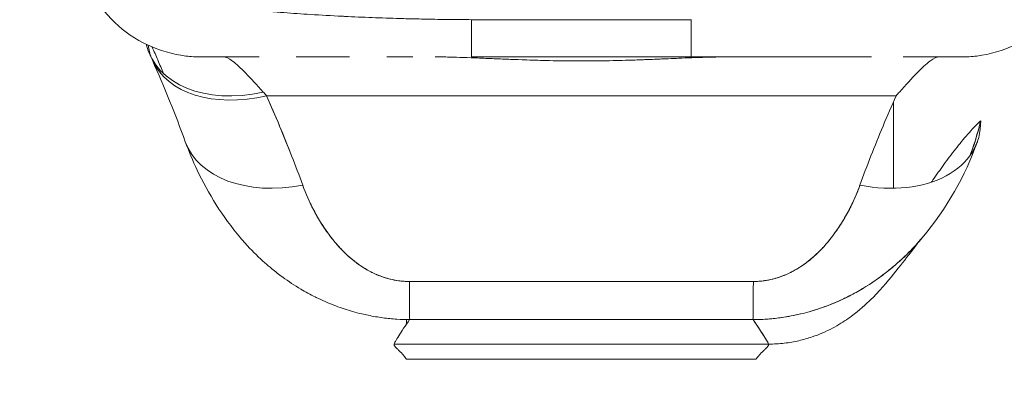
# Model space of a CAD drawing. Header units: inches. Extents: x 16 to 463, y 31 to 294.
# Tile 77 of 110: x 221.853 to 223.405, y 254.228 to 254.793. Entities that reach past the tile are written whole.
import ezdxf

# ---------------------------------------------------------------- set-up
doc = ezdxf.new("R2010")
doc.units = ezdxf.units.IN
doc.header["$LTSCALE"] = 28.571429
doc.header["$MEASUREMENT"] = 0
doc.layers.add('Dimension (ANSI)', color=7, linetype='Continuous', lineweight=5)
doc.layers.add('Visible (ANSI)', color=7, linetype='Continuous', lineweight=5)
doc.styles.add('ROMANS', font='romans.shx')
doc.dimstyles.new('Default (ANSI)', dxfattribs={"dimscale": 28.571429, "dimtxt": 0.1, "dimasz": 0.098425, "dimexe": 0.125, "dimexo": 0.0625, "dimgap": 0.031496, "dimtad": 0, "dimtih": 1, "dimtoh": 1, "dimrnd": 1e-08, "dimzin": 0, "dimdsep": 46, "dimtxsty": 'ROMANS', "dimcen": 0.09, "dimdle": 0.393701, "dimclrd": 256, "dimclre": 256, "dimclrt": 256, "dimadec": 0, "dimazin": 0, "dimtfac": 1, "dimtofl": 0, "dimtmove": 0, "dimatfit": 3, "dimfxl": 1, "dimtolj": 1, "dimtzin": 0, "dimlwd": -1, "dimlwe": -1, "dimarcsym": 0})

# ---------------------------------------------------------------- blocks, each defined once
blk = doc.blocks.new('*D30')
at = {"layer": 'Defpoints', "color": 0, "transparency": 16777216}
for p in [(191.3007, 269.6925), (224.6757, 269.6925), (224.6757, 251.8226)]:
    blk.add_point(p, dxfattribs=at)
at = {"layer": 'Dimension (ANSI)', "transparency": 16777216}
for p, q in [((191.3007, 267.9068), (191.3007, 248.2512)), ((224.6757, 267.9068), (224.6757, 248.2512)), ((194.1128, 251.8226), (201.374, 251.8226)), ((221.8635, 251.8226), (214.6023, 251.8226))]:
    blk.add_line(p, q, dxfattribs=at)
for points in [[(194.1128, 252.2913), (194.1128, 251.3539), (191.3007, 251.8226)], [(221.8635, 252.2913), (221.8635, 251.3539), (224.6757, 251.8226)]]:
    blk.add_solid(points, dxfattribs=at)
at = {"layer": 'Dimension (ANSI)', "transparency": 16777216, "insert": (202.2739, 253.2512), "char_height": 2.85714, "attachment_point": 1, "style": 'ROMANS'}
blk.add_mtext('\\A1;33.37', dxfattribs=at)

msp = doc.modelspace()

# ---------------------------------------------------------------- linework, layer by layer
at = {"layer": 'Visible (ANSI)'}
for p, q in [((222.5652, 254.7929), (222.9114, 254.7929)), ((222.5566, 254.7331), (222.5566, 254.7331)), ((222.5652, 254.7341), (222.9115, 254.7341)), ((222.5652, 254.7341), (222.9114, 254.7341)), ((222.92, 254.7331), (222.92, 254.7331)), ((222.5719, 254.7325), (222.5719, 254.7325)), ((222.5719, 254.7325), (222.5719, 254.7325)), ((222.9047, 254.7325), (222.9047, 254.7325)), ((222.9047, 254.7325), (222.9047, 254.7325)), ((222.242, 254.6728), (223.2347, 254.6728)), ((223.2347, 254.6728), (222.242, 254.6728)), ((223.2305, 254.5268), (223.2305, 254.6632)), ((222.3446, 254.4481), (222.3446, 254.4481)), ((222.3446, 254.4481), (222.3446, 254.4481)), ((223.132, 254.4481), (223.132, 254.4481)), ((223.132, 254.4481), (223.132, 254.4481)), ((222.4627, 254.3195), (222.4627, 254.3126)), ((222.4431, 254.2808), (223.0336, 254.2808)), ((223.0336, 254.2808), (222.4431, 254.2808)), ((222.4627, 254.2569), (223.0139, 254.2569)), ((223.0139, 254.2569), (222.4627, 254.2569))]:
    msp.add_line(p, q, dxfattribs=at)
for centre, major_axis, ratio, start_param, end_param in [((222.5652, 254.931), (0, -0.1969), 0.000147, 0.000258, 0.79365), ((222.5652, 254.931), (0, -0.1968), 0.00001, 6.282888, 7.076432), ((222.9114, 254.931), (0, -0.1968), 0.00001, 6.283183, 7.076653), ((222.9115, 254.931), (0, -0.1969), 0.000146, 5.489535, 6.282927), ((222.2366, 254.8202), (-0.1785, -0.0831), 0.683666, 6.150086, 7.545767), ((222.242, 254.8084), (-0.1801, -0.0795), 0.655934, 6.09379, 6.248812), ((222.242, 254.8084), (-0.1801, -0.0795), 0.655934, 6.093791, 6.248811), ((222.242, 254.8084), (-0.1801, -0.0795), 0.655934, 6.283185, 7.571964), ((222.242, 254.8084), (-0.1801, -0.0795), 0.655934, 6.283185, 7.571962), ((222.2065, 254.4687), (0.0883, -0.2612), 0.477956, 2.291992, 2.3277), ((222.2063, 254.4686), (0.0881, -0.2613), 0.478434, 2.292259, 2.327972), ((223.2703, 254.4686), (0.0881, 0.2613), 0.478442, 0.813616, 0.849329), ((223.1777, 254.6671), (0.1852, -0.0668), 0.666321, 4.948367, 6.537315), ((222.2989, 254.6671), (-0.1852, -0.0668), 0.666321, 0.000002, 1.334818), ((222.2989, 254.6671), (-0.1852, -0.0668), 0.666321, 0.000002, 1.334818), ((222.4671, 254.5153), (0.0006, -0.1968), 0.002924, 5.472147, 6.180012), ((222.4671, 254.5153), (0.0006, -0.1968), 0.002924, 5.472147, 6.180012), ((223.0096, 254.5153), (-0.0006, -0.1968), 0.002922, 0.103174, 0.811038), ((223.0096, 254.5153), (-0.0006, -0.1968), 0.002922, 0.103174, 0.811038), ((223.014, 255.309), (-0.0001, -1.0522), 0.000022, 5.936175, 5.936176)]:
    msp.add_ellipse(centre, major_axis=major_axis, ratio=ratio, start_param=start_param, end_param=end_param, dxfattribs=at)
for points, knots in [([(222.1385, 254.7341), (222.1305, 254.7341), (222.1225, 254.7346), (222.0939, 254.7381), (222.0733, 254.7441), (222.0354, 254.7619), (222.0178, 254.7741), (221.9875, 254.8029), (221.9745, 254.82), (221.9547, 254.8572), (221.9477, 254.8779), (221.9442, 254.8989)], [0, 0, 0, 0, 0.0606795, 0.0606795, 0.2199974, 0.2199974, 0.3793193, 0.3793193, 0.5385339, 0.5385339, 0.7007379, 0.7007379, 0.7007379, 0.7007379]), ([(221.9442, 254.8988), (221.9443, 254.8983), (221.9444, 254.8977), (221.9446, 254.8972), (221.9451, 254.8945), (221.9461, 254.8918), (221.9473, 254.8891), (221.9483, 254.887), (221.9495, 254.8849), (221.951, 254.8829), (221.9515, 254.8822), (221.952, 254.8814), (221.9526, 254.8807), (221.955, 254.8777), (221.9579, 254.8747), (221.9612, 254.8719), (221.9649, 254.8688), (221.9692, 254.8658), (221.974, 254.8629), (221.9762, 254.8615), (221.9786, 254.8602), (221.9811, 254.8589), (221.9846, 254.8571), (221.9883, 254.8553), (221.9922, 254.8536), (221.9998, 254.8502), (222.0083, 254.847), (222.0174, 254.8439), (222.0221, 254.8424), (222.0269, 254.841), (222.0318, 254.8395), (222.0382, 254.8377), (222.0448, 254.8359), (222.0518, 254.8342), (222.0658, 254.8308), (222.0809, 254.8276), (222.097, 254.8247), (222.0977, 254.8246), (222.0985, 254.8244), (222.0992, 254.8243), (222.1152, 254.8215), (222.1321, 254.8188), (222.1497, 254.8164), (222.1594, 254.8151), (222.1694, 254.8139), (222.1795, 254.8127), (222.1877, 254.8117), (222.1961, 254.8108), (222.2046, 254.8099), (222.2223, 254.8081), (222.2404, 254.8064), (222.2589, 254.8049), (222.2624, 254.8046), (222.2658, 254.8043), (222.2692, 254.8041), (222.283, 254.803), (222.2971, 254.802), (222.3113, 254.8011), (222.3278, 254.8001), (222.3444, 254.7991), (222.3613, 254.7983), (222.3625, 254.7982), (222.3638, 254.7982), (222.3651, 254.7981), (222.3794, 254.7974), (222.3939, 254.7968), (222.4085, 254.7962), (222.4231, 254.7957), (222.4378, 254.7952), (222.4526, 254.7948), (222.4566, 254.7946), (222.4605, 254.7945), (222.4645, 254.7944), (222.4741, 254.7942), (222.4838, 254.794), (222.4934, 254.7938), (222.506, 254.7935), (222.5185, 254.7933), (222.5311, 254.7932), (222.5425, 254.7931), (222.5539, 254.793), (222.5652, 254.7929)], [0.0479989, 0.0479989, 0.0479989, 0.0479989, 0.0540743, 0.0540743, 0.0540743, 0.0856527, 0.0856527, 0.0856527, 0.1111111, 0.1111111, 0.1111111, 0.1205644, 0.1205644, 0.1205644, 0.1591176, 0.1591176, 0.1591176, 0.202025, 0.202025, 0.202025, 0.2222222, 0.2222222, 0.2222222, 0.25045, 0.25045, 0.25045, 0.305586, 0.305586, 0.305586, 0.3333333, 0.3333333, 0.3333333, 0.3688988, 0.3688988, 0.3688988, 0.4411046, 0.4411046, 0.4411046, 0.4444444, 0.4444444, 0.4444444, 0.5160884, 0.5160884, 0.5160884, 0.5555556, 0.5555556, 0.5555556, 0.5876754, 0.5876754, 0.5876754, 0.6544159, 0.6544159, 0.6544159, 0.6666667, 0.6666667, 0.6666667, 0.7161429, 0.7161429, 0.7161429, 0.7734695, 0.7734695, 0.7734695, 0.7777778, 0.7777778, 0.7777778, 0.8266877, 0.8266877, 0.8266877, 0.8758248, 0.8758248, 0.8758248, 0.8888889, 0.8888889, 0.8888889, 0.9207769, 0.9207769, 0.9207769, 0.9621735, 0.9621735, 0.9621735, 1, 1, 1, 1]), ([(223.5324, 254.8989), (223.529, 254.8779), (223.522, 254.8572), (223.5021, 254.82), (223.4892, 254.8029), (223.4589, 254.7741), (223.4413, 254.7619), (223.4034, 254.7441), (223.3829, 254.7381), (223.3542, 254.7346), (223.3462, 254.7341), (223.3382, 254.7341)], [0, 0, 0, 0, 0.1620879, 0.1620879, 0.3213067, 0.3213067, 0.4806285, 0.4806285, 0.6399465, 0.6399465, 0.7007573, 0.7007573, 0.7007573, 0.7007573]), ([(222.0794, 254.7079), (222.0765, 254.715), (222.0735, 254.7221), (222.0704, 254.7293), (222.0675, 254.7361), (222.0646, 254.7429), (222.0616, 254.7497)], [0.5631001, 0.5631001, 0.5631001, 0.5631001, 0.7245572, 0.7245572, 0.7245572, 0.878449, 0.878449, 0.878449, 0.878449]), ([(222.2305, 254.7341), (222.2215, 254.7341), (222.2132, 254.7341), (222.2056, 254.7341), (222.1971, 254.7341), (222.1895, 254.7341), (222.1827, 254.7341), (222.1765, 254.7341), (222.171, 254.7341), (222.1662, 254.7341), (222.1618, 254.7341), (222.158, 254.7341), (222.1547, 254.7341), (222.1547, 254.7341), (222.1546, 254.7341), (222.1546, 254.7341), (222.1516, 254.7341), (222.1491, 254.7341), (222.147, 254.7341), (222.145, 254.7341), (222.1434, 254.7341), (222.1421, 254.7341), (222.1409, 254.7341), (222.14, 254.7341), (222.1394, 254.7341), (222.1389, 254.7341), (222.1386, 254.7341), (222.1385, 254.7341), (222.1385, 254.7341), (222.1384, 254.7341), (222.1385, 254.7341)], [0.5, 0.5, 0.5, 0.5, 0.5616244, 0.5616244, 0.5616244, 0.6303809, 0.6303809, 0.6303809, 0.6927574, 0.6927574, 0.6927574, 0.7493807, 0.7493807, 0.7493807, 0.75, 0.75, 0.75, 0.8009688, 0.8009688, 0.8009688, 0.8481994, 0.8481994, 0.8481994, 0.8914857, 0.8914857, 0.8914857, 0.9311058, 0.9311058, 0.9311058, 0.94069, 0.94069, 0.94069, 0.94069]), ([(222.2305, 254.7341), (222.2258, 254.7341), (222.2212, 254.7341), (222.2168, 254.7341), (222.1993, 254.7341), (222.184, 254.7341), (222.1715, 254.7341), (222.1591, 254.7341), (222.1495, 254.7341), (222.1441, 254.7341), (222.1405, 254.7341), (222.1395, 254.7341), (222.1388, 254.7341)], [0.5931405, 0.5931405, 0.5931405, 0.5931405, 0.625, 0.625, 0.625, 0.75, 0.75, 0.75, 0.875, 0.875, 0.875, 0.9586542, 0.9586542, 0.9586542, 0.9586542]), ([(222.1738, 254.7341), (222.1777, 254.7341), (222.1826, 254.7319), (222.1884, 254.7276), (222.1943, 254.7233), (222.201, 254.7168), (222.209, 254.7086), (222.217, 254.7003), (222.2263, 254.6902), (222.2366, 254.6787)], [0, 0, 0, 0, 0.333333, 0.333333, 0.333333, 0.666667, 0.666667, 0.666667, 1, 1, 1, 1]), ([(222.3729, 254.7341), (222.3624, 254.7341), (222.3521, 254.7341), (222.3419, 254.7341), (222.3235, 254.7341), (222.3055, 254.7341), (222.2885, 254.7341)], [0.3206778, 0.3206778, 0.3206778, 0.3206778, 0.375, 0.375, 0.375, 0.4736422, 0.4736422, 0.4736422, 0.4736422]), ([(222.3729, 254.7341), (222.3648, 254.7341), (222.3568, 254.7341), (222.349, 254.7341), (222.3357, 254.7341), (222.323, 254.7341), (222.3109, 254.7341), (222.3032, 254.7341), (222.2957, 254.7341), (222.2885, 254.7341)], [0.25, 0.25, 0.25, 0.25, 0.2854265, 0.2854265, 0.2854265, 0.3457096, 0.3457096, 0.3457096, 0.3843223, 0.3843223, 0.3843223, 0.3843223]), ([(222.4724, 254.7341), (222.4665, 254.7341), (222.4605, 254.7341), (222.4469, 254.7341), (222.4391, 254.7341), (222.4315, 254.7341)], [0.23746, 0.23746, 0.23746, 0.23746, 0.2845823, 0.2845823, 0.3474231, 0.3474231, 0.3474231, 0.3474231]), ([(222.9689, 254.7341), (222.9435, 254.7341), (222.9161, 254.733), (222.8858, 254.7318), (222.8556, 254.7305), (222.8225, 254.729), (222.789, 254.7283), (222.7556, 254.7275), (222.7219, 254.7275), (222.6884, 254.7283), (222.655, 254.729), (222.6218, 254.7305), (222.5914, 254.7317), (222.561, 254.733), (222.5334, 254.7341), (222.5078, 254.7341)], [0, 0, 0, 0, 0.2, 0.2, 0.2, 0.4, 0.4, 0.4, 0.6, 0.6, 0.6, 0.8, 0.8, 0.8, 1, 1, 1, 1]), ([(222.9689, 254.7341), (222.9683, 254.7341), (222.9678, 254.7341), (222.9672, 254.7341), (222.9562, 254.7341), (222.9448, 254.7339), (222.933, 254.7335), (222.9197, 254.7332), (222.9059, 254.7326), (222.8914, 254.732), (222.8895, 254.7319), (222.8876, 254.7318), (222.8858, 254.7318), (222.872, 254.7312), (222.8577, 254.7305), (222.843, 254.73), (222.8255, 254.7293), (222.8075, 254.7287), (222.7894, 254.7283), (222.7892, 254.7283), (222.7889, 254.7283), (222.7887, 254.7283), (222.7699, 254.7279), (222.7511, 254.7277), (222.7323, 254.7277), (222.7176, 254.7278), (222.703, 254.728), (222.6883, 254.7283), (222.6836, 254.7284), (222.6789, 254.7285), (222.6741, 254.7286), (222.6548, 254.7291), (222.6356, 254.7299), (222.6172, 254.7306), (222.6084, 254.731), (222.5998, 254.7314), (222.5914, 254.7317), (222.5822, 254.7321), (222.5732, 254.7325), (222.5644, 254.7328), (222.5486, 254.7334), (222.5335, 254.7339), (222.5191, 254.7341), (222.5153, 254.7341), (222.5115, 254.7341), (222.5078, 254.7341)], [0, 0, 0, 0, 0.004325, 0.004325, 0.004325, 0.090849, 0.090849, 0.090849, 0.187661, 0.187661, 0.187661, 0.2, 0.2, 0.2, 0.290523, 0.290523, 0.290523, 0.398627, 0.398627, 0.398627, 0.4, 0.4, 0.4, 0.512246, 0.512246, 0.512246, 0.6, 0.6, 0.6, 0.628359, 0.628359, 0.628359, 0.744718, 0.744718, 0.744718, 0.8, 0.8, 0.8, 0.860782, 0.860782, 0.860782, 0.970989, 0.970989, 0.970989, 1, 1, 1, 1]), ([(223.1867, 254.7341), (223.1701, 254.7341), (223.1526, 254.7341), (223.1347, 254.7341), (223.1113, 254.7341), (223.087, 254.7341), (223.0622, 254.7341), (223.0375, 254.7341), (223.0122, 254.7341), (222.987, 254.7341), (222.9618, 254.7341), (222.9367, 254.7341), (222.9115, 254.7341)], [0.5292078, 0.5292078, 0.5292078, 0.5292078, 0.625, 0.625, 0.625, 0.75, 0.75, 0.75, 0.875, 0.875, 0.875, 1, 1, 1, 1]), ([(223.1867, 254.7341), (223.1841, 254.7341), (223.1815, 254.7341), (223.1788, 254.7341), (223.1663, 254.7341), (223.1531, 254.7341), (223.1393, 254.7341), (223.1279, 254.7341), (223.116, 254.7341), (223.1037, 254.7341), (223.1026, 254.7341), (223.1015, 254.7341), (223.1004, 254.7341), (223.0883, 254.7341), (223.0758, 254.7341), (223.063, 254.7341), (223.0516, 254.7341), (223.0398, 254.7341), (223.0279, 254.7341), (223.017, 254.7341), (223.006, 254.7341), (222.9949, 254.7341), (222.9849, 254.7341), (222.9747, 254.7341), (222.9646, 254.7341), (222.9553, 254.7341), (222.946, 254.7341), (222.9367, 254.7341), (222.9283, 254.7341), (222.9199, 254.7341), (222.9115, 254.7341)], [0.6183551, 0.6183551, 0.6183551, 0.6183551, 0.6321971, 0.6321971, 0.6321971, 0.6967567, 0.6967567, 0.6967567, 0.75, 0.75, 0.75, 0.7548437, 0.7548437, 0.7548437, 0.8069275, 0.8069275, 0.8069275, 0.8537124, 0.8537124, 0.8537124, 0.8960309, 0.8960309, 0.8960309, 0.9341897, 0.9341897, 0.9341897, 0.9687962, 0.9687962, 0.9687962, 1, 1, 1, 1]), ([(223.24, 254.6787), (223.2504, 254.6902), (223.2596, 254.7003), (223.2676, 254.7086), (223.2756, 254.7168), (223.2824, 254.7233), (223.2882, 254.7276), (223.2941, 254.7319), (223.299, 254.7341), (223.3028, 254.7341)], [0, 0, 0, 0, 0.333333, 0.333333, 0.333333, 0.666667, 0.666667, 0.666667, 1, 1, 1, 1]), ([(223.3379, 254.7341), (223.3372, 254.7341), (223.3362, 254.7341), (223.3325, 254.7341), (223.3272, 254.7341), (223.3176, 254.7341), (223.3051, 254.7341), (223.2927, 254.7341), (223.2774, 254.7341), (223.2599, 254.7341), (223.2554, 254.7341), (223.2508, 254.7341), (223.2461, 254.7341)], [0.041358, 0.041358, 0.041358, 0.041358, 0.125, 0.125, 0.125, 0.25, 0.25, 0.25, 0.375, 0.375, 0.375, 0.4068085, 0.4068085, 0.4068085, 0.4068085]), ([(223.3382, 254.7341), (223.3382, 254.7341), (223.3382, 254.7341), (223.3381, 254.7341), (223.338, 254.7341), (223.3376, 254.7341), (223.337, 254.7341), (223.3362, 254.7341), (223.3352, 254.7341), (223.3338, 254.7341), (223.3323, 254.7341), (223.3303, 254.7341), (223.328, 254.7341), (223.3262, 254.7341), (223.3243, 254.7341), (223.322, 254.7341), (223.3209, 254.7341), (223.3198, 254.7341), (223.3186, 254.7341), (223.3145, 254.7341), (223.3097, 254.7341), (223.3043, 254.7341), (223.2983, 254.7341), (223.2914, 254.7341), (223.2836, 254.7341), (223.275, 254.7341), (223.2654, 254.7341), (223.2546, 254.7341), (223.2519, 254.7341), (223.249, 254.7341), (223.2461, 254.7341), (223.2461, 254.7341), (223.2461, 254.7341), (223.2461, 254.7341)], [0.0592114, 0.0592114, 0.0592114, 0.0592114, 0.0726129, 0.0726129, 0.0726129, 0.1144497, 0.1144497, 0.1144497, 0.1606602, 0.1606602, 0.1606602, 0.2119001, 0.2119001, 0.2119001, 0.25, 0.25, 0.25, 0.2689092, 0.2689092, 0.2689092, 0.3323089, 0.3323089, 0.3323089, 0.4025896, 0.4025896, 0.4025896, 0.4800993, 0.4800993, 0.4800993, 0.5, 0.5, 0.5, 0.5000002, 0.5000002, 0.5000002, 0.5000002]), ([(222.242, 254.6728), (222.2477, 254.6599), (222.2533, 254.647), (222.2587, 254.6342), (222.26, 254.6312), (222.2613, 254.6281), (222.2625, 254.625), (222.2683, 254.6112), (222.2738, 254.5975), (222.2792, 254.5839), (222.28, 254.5819), (222.2808, 254.5799), (222.2815, 254.5779), (222.2876, 254.5623), (222.2934, 254.5468), (222.2989, 254.5315)], [0, 0, 0, 0, 0.268639, 0.268639, 0.268639, 0.333333, 0.333333, 0.333333, 0.623788, 0.623788, 0.623788, 0.666667, 0.666667, 0.666667, 1, 1, 1, 1]), ([(222.242, 254.6728), (222.2491, 254.6568), (222.2559, 254.6408), (222.2625, 254.625), (222.2691, 254.6091), (222.2755, 254.5934), (222.2815, 254.5779), (222.2876, 254.5623), (222.2934, 254.5468), (222.2989, 254.5315)], [0, 0, 0, 0, 0.333333, 0.333333, 0.333333, 0.666667, 0.666667, 0.666667, 1, 1, 1, 1]), ([(223.1777, 254.5315), (223.1832, 254.5468), (223.189, 254.5623), (223.1951, 254.5779), (223.2012, 254.5934), (223.2075, 254.6091), (223.2141, 254.625), (223.2207, 254.6408), (223.2276, 254.6568), (223.2347, 254.6728)], [0, 0, 0, 0, 0.333333, 0.333333, 0.333333, 0.666667, 0.666667, 0.666667, 1, 1, 1, 1]), ([(223.3681, 254.6334), (223.3612, 254.6267), (223.3544, 254.6196), (223.3478, 254.6121), (223.3412, 254.6046), (223.3347, 254.5967), (223.3285, 254.5887), (223.3222, 254.5807), (223.3161, 254.5725), (223.3101, 254.5643), (223.3042, 254.5561), (223.2984, 254.5479), (223.2927, 254.5399), (223.2919, 254.5387), (223.291, 254.5375), (223.2902, 254.5364)], [0, 0, 0, 0, 0.125, 0.125, 0.125, 0.25, 0.25, 0.25, 0.375, 0.375, 0.375, 0.5, 0.5, 0.5, 0.518143, 0.518143, 0.518143, 0.518143]), ([(223.3681, 254.6334), (223.3651, 254.6202), (223.3614, 254.6072), (223.3572, 254.5945), (223.3555, 254.5893), (223.3536, 254.5841), (223.3517, 254.579)], [0, 0, 0, 0, 0.07009853, 0.07009853, 0.07009853, 0.09869642, 0.09869642, 0.09869642, 0.09869642]), ([(223.3517, 254.5792), (223.3544, 254.5865), (223.3569, 254.5938), (223.3592, 254.6012), (223.3626, 254.612), (223.3655, 254.6228), (223.3681, 254.6334)], [0.90088449, 0.90088449, 0.90088449, 0.90088449, 0.94093302, 0.94093302, 0.94093302, 1, 1, 1, 1]), ([(222.2006, 254.4488), (222.1725, 254.482), (222.1501, 254.5182), (222.1255, 254.5702), (222.1193, 254.5851), (222.1138, 254.6003)], [0, 0, 0, 0, 0.3569036, 0.3569036, 0.4962641, 0.4962641, 0.4962641, 0.4962641]), ([(222.2989, 254.5315), (222.3013, 254.5249), (222.304, 254.5183), (222.3069, 254.5117), (222.3102, 254.5042), (222.3138, 254.4968), (222.3178, 254.4895), (222.3217, 254.4822), (222.3259, 254.475), (222.3304, 254.4681), (222.3345, 254.4617), (222.3388, 254.4556), (222.3434, 254.4497), (222.3475, 254.4444), (222.3518, 254.4392), (222.3563, 254.4343), (222.358, 254.4324), (222.3597, 254.4306), (222.3615, 254.4287), (222.3639, 254.4262), (222.3664, 254.4238), (222.369, 254.4214), (222.3731, 254.4176), (222.3773, 254.414), (222.3816, 254.4107), (222.3857, 254.4075), (222.3898, 254.4046), (222.3941, 254.4019), (222.3981, 254.3993), (222.4022, 254.397), (222.4064, 254.3949), (222.4074, 254.3943), (222.4085, 254.3938), (222.4095, 254.3933), (222.4124, 254.3919), (222.4153, 254.3907), (222.4182, 254.3895), (222.4219, 254.388), (222.4256, 254.3867), (222.4294, 254.3855), (222.4329, 254.3844), (222.4365, 254.3835), (222.44, 254.3827), (222.4433, 254.382), (222.4466, 254.3814), (222.4499, 254.3809), (222.4529, 254.3805), (222.4559, 254.3802), (222.4589, 254.38), (222.4616, 254.3798), (222.4644, 254.3797), (222.4671, 254.3797)], [0, 0, 0, 0, 0.090139, 0.090139, 0.090139, 0.192543, 0.192543, 0.192543, 0.294178, 0.294178, 0.294178, 0.386219, 0.386219, 0.386219, 0.468683, 0.468683, 0.468683, 0.5, 0.5, 0.5, 0.543483, 0.543483, 0.543483, 0.612641, 0.612641, 0.612641, 0.676614, 0.676614, 0.676614, 0.73542, 0.73542, 0.73542, 0.75, 0.75, 0.75, 0.789344, 0.789344, 0.789344, 0.838902, 0.838902, 0.838902, 0.884415, 0.884415, 0.884415, 0.926226, 0.926226, 0.926226, 0.964707, 0.964707, 0.964707, 1, 1, 1, 1]), ([(222.2989, 254.5315), (222.304, 254.5179), (222.3096, 254.5051), (222.3158, 254.4932), (222.322, 254.4813), (222.3287, 254.4702), (222.3358, 254.46), (222.343, 254.4498), (222.3505, 254.4403), (222.3585, 254.4318), (222.3665, 254.4233), (222.375, 254.4156), (222.3838, 254.409), (222.3927, 254.4024), (222.4019, 254.3968), (222.4114, 254.3924), (222.4208, 254.388), (222.4305, 254.3848), (222.4398, 254.3827), (222.4492, 254.3806), (222.4582, 254.3796), (222.4671, 254.3797)], [0, 0, 0, 0, 0.142857, 0.142857, 0.142857, 0.285714, 0.285714, 0.285714, 0.428571, 0.428571, 0.428571, 0.571429, 0.571429, 0.571429, 0.714286, 0.714286, 0.714286, 0.857143, 0.857143, 0.857143, 1, 1, 1, 1]), ([(223.0096, 254.3797), (223.0124, 254.3797), (223.0152, 254.3798), (223.0181, 254.38), (223.0211, 254.3802), (223.0241, 254.3805), (223.0272, 254.381), (223.0304, 254.3814), (223.0337, 254.382), (223.0369, 254.3828), (223.0404, 254.3835), (223.0439, 254.3845), (223.0473, 254.3855), (223.0511, 254.3867), (223.0547, 254.388), (223.0583, 254.3894), (223.0613, 254.3906), (223.0642, 254.3919), (223.0671, 254.3933), (223.0681, 254.3938), (223.069, 254.3942), (223.07, 254.3947), (223.0741, 254.3968), (223.0782, 254.3991), (223.0821, 254.4016), (223.0865, 254.4044), (223.0907, 254.4073), (223.0947, 254.4104), (223.0992, 254.4138), (223.1034, 254.4175), (223.1076, 254.4213), (223.1102, 254.4237), (223.1127, 254.4262), (223.1152, 254.4287), (223.117, 254.4306), (223.1188, 254.4326), (223.1206, 254.4345), (223.1252, 254.4396), (223.1296, 254.4449), (223.1338, 254.4504), (223.1384, 254.4564), (223.1428, 254.4627), (223.1469, 254.4692), (223.1514, 254.4762), (223.1556, 254.4834), (223.1596, 254.4908), (223.1634, 254.498), (223.167, 254.5053), (223.1702, 254.5127), (223.1729, 254.5189), (223.1755, 254.5253), (223.1777, 254.5315)], [0, 0, 0, 0, 0.036619, 0.036619, 0.036619, 0.07542, 0.07542, 0.07542, 0.116832, 0.116832, 0.116832, 0.161518, 0.161518, 0.161518, 0.2101, 0.2101, 0.2101, 0.25, 0.25, 0.25, 0.263174, 0.263174, 0.263174, 0.321517, 0.321517, 0.321517, 0.385689, 0.385689, 0.385689, 0.455959, 0.455959, 0.455959, 0.5, 0.5, 0.5, 0.532725, 0.532725, 0.532725, 0.617421, 0.617421, 0.617421, 0.711301, 0.711301, 0.711301, 0.813465, 0.813465, 0.813465, 0.914177, 0.914177, 0.914177, 1, 1, 1, 1]), ([(223.0096, 254.3797), (223.0185, 254.3796), (223.0275, 254.3806), (223.0368, 254.3827), (223.0462, 254.3848), (223.0558, 254.388), (223.0653, 254.3924), (223.0747, 254.3968), (223.084, 254.4024), (223.0928, 254.409), (223.1017, 254.4156), (223.1101, 254.4233), (223.1181, 254.4318), (223.1261, 254.4403), (223.1337, 254.4498), (223.1408, 254.46), (223.1479, 254.4702), (223.1547, 254.4813), (223.1608, 254.4932), (223.167, 254.5051), (223.1726, 254.5179), (223.1777, 254.5315)], [0, 0, 0, 0, 0.142857, 0.142857, 0.142857, 0.285714, 0.285714, 0.285714, 0.428571, 0.428571, 0.428571, 0.571429, 0.571429, 0.571429, 0.714286, 0.714286, 0.714286, 0.857143, 0.857143, 0.857143, 1, 1, 1, 1]), ([(222.4676, 254.3195), (222.4609, 254.3195), (222.4541, 254.3197), (222.4473, 254.3201), (222.44, 254.3206), (222.4327, 254.3213), (222.4254, 254.3223), (222.4177, 254.3233), (222.4099, 254.3247), (222.4022, 254.3263), (222.3989, 254.3269), (222.3956, 254.3277), (222.3924, 254.3284), (222.3874, 254.3296), (222.3824, 254.3309), (222.3775, 254.3323), (222.3687, 254.3349), (222.36, 254.3377), (222.3513, 254.341), (222.3421, 254.3445), (222.333, 254.3483), (222.324, 254.3526), (222.3222, 254.3535), (222.3204, 254.3543), (222.3187, 254.3552), (222.3109, 254.3591), (222.3033, 254.3632), (222.2958, 254.3677), (222.2862, 254.3734), (222.2767, 254.3797), (222.2674, 254.3865), (222.2616, 254.3907), (222.2558, 254.3952), (222.2501, 254.3998), (222.2465, 254.4029), (222.2429, 254.406), (222.2393, 254.4092), (222.2299, 254.4175), (222.2208, 254.4264), (222.2119, 254.436), (222.2081, 254.4402), (222.2043, 254.4444), (222.2006, 254.4488)], [0, 0, 0, 0, 0.0451309, 0.0451309, 0.0451309, 0.0934261, 0.0934261, 0.0934261, 0.1448843, 0.1448843, 0.1448843, 0.1666667, 0.1666667, 0.1666667, 0.1998145, 0.1998145, 0.1998145, 0.2585241, 0.2585241, 0.2585241, 0.3210109, 0.3210109, 0.3210109, 0.3333333, 0.3333333, 0.3333333, 0.3871157, 0.3871157, 0.3871157, 0.4564187, 0.4564187, 0.4564187, 0.5, 0.5, 0.5, 0.5282562, 0.5282562, 0.5282562, 0.6021654, 0.6021654, 0.6021654, 0.6341223, 0.6341223, 0.6341223, 0.6341223]), ([(223.276, 254.4488), (223.2725, 254.4446), (223.2689, 254.4405), (223.2652, 254.4365), (223.2562, 254.4267), (223.2468, 254.4175), (223.2372, 254.409), (223.2337, 254.4058), (223.2301, 254.4028), (223.2265, 254.3998), (223.2206, 254.395), (223.2146, 254.3903), (223.2085, 254.3859), (223.1992, 254.3792), (223.1897, 254.3729), (223.18, 254.3672), (223.1727, 254.3629), (223.1654, 254.3589), (223.158, 254.3552), (223.156, 254.3542), (223.154, 254.3533), (223.152, 254.3523), (223.1431, 254.3481), (223.1341, 254.3443), (223.1251, 254.3409), (223.1166, 254.3377), (223.108, 254.3349), (223.0994, 254.3324), (223.0944, 254.331), (223.0893, 254.3296), (223.0843, 254.3284), (223.0812, 254.3277), (223.0782, 254.327), (223.0751, 254.3264), (223.0675, 254.3248), (223.0598, 254.3235), (223.0521, 254.3224), (223.0448, 254.3214), (223.0374, 254.3207), (223.0301, 254.3202), (223.0231, 254.3197), (223.016, 254.3195), (223.0091, 254.3195)], [0.3658523, 0.3658523, 0.3658523, 0.3658523, 0.3964464, 0.3964464, 0.3964464, 0.4722816, 0.4722816, 0.4722816, 0.5, 0.5, 0.5, 0.5453322, 0.5453322, 0.5453322, 0.6149297, 0.6149297, 0.6149297, 0.6666667, 0.6666667, 0.6666667, 0.6805788, 0.6805788, 0.6805788, 0.7421126, 0.7421126, 0.7421126, 0.7996722, 0.7996722, 0.7996722, 0.8333333, 0.8333333, 0.8333333, 0.8535882, 0.8535882, 0.8535882, 0.904523, 0.904523, 0.904523, 0.9531866, 0.9531866, 0.9531866, 1, 1, 1, 1]), ([(223.0091, 254.3195), (223.019, 254.3195), (223.029, 254.32), (223.039, 254.3209), (223.0491, 254.3219), (223.0592, 254.3233), (223.0692, 254.3252), (223.0742, 254.3262), (223.0791, 254.3272), (223.0841, 254.3284), (223.0893, 254.3296), (223.0945, 254.331), (223.0997, 254.3325), (223.1048, 254.334), (223.1099, 254.3356), (223.115, 254.3373), (223.12, 254.339), (223.125, 254.3408), (223.13, 254.3428), (223.1393, 254.3464), (223.1485, 254.3505), (223.1576, 254.355), (223.1584, 254.3554), (223.1592, 254.3558), (223.1599, 254.3562), (223.1698, 254.3612), (223.1796, 254.3667), (223.1892, 254.3728), (223.1988, 254.3789), (223.2083, 254.3855), (223.2175, 254.3926), (223.2204, 254.3949), (223.2233, 254.3972), (223.2261, 254.3995), (223.2324, 254.4046), (223.2385, 254.41), (223.2445, 254.4156), (223.2532, 254.4237), (223.2616, 254.4324), (223.2698, 254.4416), (223.2708, 254.4428), (223.2718, 254.4439), (223.2728, 254.4451), (223.2739, 254.4463), (223.275, 254.4475), (223.276, 254.4488)], [0, 0, 0, 0, 0.0665991, 0.0665991, 0.0665991, 0.1337495, 0.1337495, 0.1337495, 0.1666667, 0.1666667, 0.1666667, 0.2014737, 0.2014737, 0.2014737, 0.235929, 0.235929, 0.235929, 0.2697581, 0.2697581, 0.2697581, 0.3333333, 0.3333333, 0.3333333, 0.3386445, 0.3386445, 0.3386445, 0.4081294, 0.4081294, 0.4081294, 0.4779605, 0.4779605, 0.4779605, 0.5, 0.5, 0.5, 0.5478044, 0.5478044, 0.5478044, 0.6171578, 0.6171578, 0.6171578, 0.6257679, 0.6257679, 0.6257679, 0.6348765, 0.6348765, 0.6348765, 0.6348765]), ([(223.2761, 254.4489), (223.2688, 254.4403), (223.2541, 254.4204), (223.2248, 254.3837), (223.2138, 254.3701), (223.1904, 254.3465), (223.181, 254.3378), (223.1628, 254.3236), (223.1557, 254.3186), (223.1393, 254.3084), (223.1297, 254.3032), (223.119, 254.2985)], [0, 0, 0, 0, 0.755651, 0.755651, 1.132235, 1.132235, 1.328898, 1.328898, 1.432194, 1.432194, 1.539214, 1.539214, 1.539214, 1.539214]), ([(222.4671, 254.3797), (222.5268, 254.3797), (222.5867, 254.3797), (222.6473, 254.3797), (222.7079, 254.3797), (222.7691, 254.3797), (222.8296, 254.3797), (222.8902, 254.3797), (222.95, 254.3797), (223.0096, 254.3797)], [0, 0, 0, 0, 0.333333, 0.333333, 0.333333, 0.666667, 0.666667, 0.666667, 1, 1, 1, 1]), ([(222.4431, 254.2808), (222.4432, 254.2814), (222.444, 254.2829), (222.4453, 254.2851), (222.4466, 254.2873), (222.4483, 254.2903), (222.4505, 254.2938), (222.4527, 254.2973), (222.4552, 254.3014), (222.4581, 254.3057), (222.461, 254.3101), (222.4642, 254.3148), (222.4676, 254.3195)], [0, 0, 0, 0, 0.250198, 0.250198, 0.250198, 0.500396, 0.500396, 0.500396, 0.750593, 0.750593, 0.750593, 1, 1, 1, 1]), ([(222.4676, 254.3195), (222.4935, 254.3196), (222.5194, 254.3196), (222.5455, 254.3196), (222.5711, 254.3196), (222.5968, 254.3195), (222.6228, 254.3195), (222.6305, 254.3195), (222.6381, 254.3195), (222.6458, 254.3195), (222.6637, 254.3195), (222.6817, 254.3194), (222.6999, 254.3194), (222.7254, 254.3194), (222.7512, 254.3194), (222.7768, 254.3194), (222.7944, 254.3194), (222.812, 254.3195), (222.8294, 254.3195), (222.8376, 254.3195), (222.8457, 254.3195), (222.8538, 254.3195), (222.8798, 254.3195), (222.9055, 254.3196), (222.9311, 254.3196), (222.9572, 254.3196), (222.9831, 254.3196), (223.0091, 254.3195)], [0, 0, 0, 0, 0.146953, 0.146953, 0.146953, 0.291147, 0.291147, 0.291147, 0.333333, 0.333333, 0.333333, 0.431915, 0.431915, 0.431915, 0.570999, 0.570999, 0.570999, 0.666667, 0.666667, 0.666667, 0.711352, 0.711352, 0.711352, 0.854594, 0.854594, 0.854594, 1, 1, 1, 1]), ([(223.0091, 254.3195), (222.9651, 254.3196), (222.9211, 254.3196), (222.8769, 254.3195), (222.8307, 254.3195), (222.7845, 254.3194), (222.7382, 254.3194), (222.692, 254.3194), (222.6457, 254.3195), (222.5996, 254.3196), (222.5853, 254.3196), (222.571, 254.3196), (222.5567, 254.3196), (222.5269, 254.3196), (222.4972, 254.3196), (222.4676, 254.3195)], [0, 0, 0, 0, 0.24471, 0.24471, 0.24471, 0.500303, 0.500303, 0.500303, 0.755735, 0.755735, 0.755735, 0.834924, 0.834924, 0.834924, 1, 1, 1, 1]), ([(223.0336, 254.2808), (223.0334, 254.2813), (223.0329, 254.2824), (223.032, 254.284), (223.0311, 254.2856), (223.0298, 254.2878), (223.0282, 254.2904), (223.0267, 254.293), (223.0248, 254.296), (223.0227, 254.2993), (223.0206, 254.3026), (223.0182, 254.3062), (223.0157, 254.31), (223.0136, 254.3131), (223.0114, 254.3163), (223.0091, 254.3195)], [0, 0, 0, 0, 0.207436, 0.207436, 0.207436, 0.414872, 0.414872, 0.414872, 0.622309, 0.622309, 0.622309, 0.829745, 0.829745, 0.829745, 1, 1, 1, 1]), ([(223.0091, 254.3195), (223.0125, 254.3148), (223.0156, 254.3101), (223.0185, 254.3057), (223.0214, 254.3014), (223.024, 254.2973), (223.0262, 254.2938), (223.0283, 254.2903), (223.0301, 254.2873), (223.0314, 254.2851), (223.0326, 254.2829), (223.0334, 254.2814), (223.0336, 254.2808)], [0, 0, 0, 0, 0.249407, 0.249407, 0.249407, 0.499604, 0.499604, 0.499604, 0.749802, 0.749802, 0.749802, 1, 1, 1, 1]), ([(223.119, 254.2985), (223.1137, 254.2962), (223.1082, 254.294), (223.1025, 254.2921), (223.0957, 254.2898), (223.0887, 254.2878), (223.0813, 254.2861), (223.074, 254.2844), (223.0663, 254.2831), (223.0584, 254.2822), (223.0504, 254.2813), (223.0422, 254.2808), (223.0336, 254.2808)], [0.7436165, 0.7436165, 0.7436165, 0.7436165, 0.8, 0.8, 0.8, 0.8666667, 0.8666667, 0.8666667, 0.9333333, 0.9333333, 0.9333333, 1, 1, 1, 1]), ([(222.4627, 254.2569), (222.4627, 254.2569), (222.4624, 254.2574), (222.4618, 254.2581), (222.4612, 254.2589), (222.4604, 254.26), (222.4594, 254.2613), (222.4584, 254.2625), (222.4572, 254.2639), (222.456, 254.2652), (222.4548, 254.2666), (222.4535, 254.268), (222.4522, 254.2693), (222.4509, 254.2706), (222.4496, 254.2719), (222.4484, 254.273), (222.4473, 254.2741), (222.4462, 254.2751), (222.4453, 254.276), (222.4444, 254.2769), (222.4437, 254.2777), (222.4433, 254.2785), (222.4429, 254.2792), (222.4428, 254.2799), (222.4431, 254.2808)], [0, 0, 0, 0, 0.125, 0.125, 0.125, 0.25, 0.25, 0.25, 0.375, 0.375, 0.375, 0.5, 0.5, 0.5, 0.625, 0.625, 0.625, 0.75, 0.75, 0.75, 0.875, 0.875, 0.875, 1, 1, 1, 1]), ([(223.0336, 254.2808), (223.0338, 254.2799), (223.0337, 254.2792), (223.0333, 254.2785), (223.0329, 254.2777), (223.0322, 254.2769), (223.0313, 254.276), (223.0305, 254.2751), (223.0294, 254.2741), (223.0282, 254.273), (223.0271, 254.2719), (223.0258, 254.2706), (223.0245, 254.2693), (223.0232, 254.268), (223.0219, 254.2666), (223.0207, 254.2652), (223.0194, 254.2639), (223.0183, 254.2625), (223.0173, 254.2613), (223.0163, 254.26), (223.0154, 254.2589), (223.0148, 254.2581), (223.0143, 254.2574), (223.0139, 254.2569), (223.0139, 254.2569)], [0, 0, 0, 0, 0.125, 0.125, 0.125, 0.25, 0.25, 0.25, 0.375, 0.375, 0.375, 0.5, 0.5, 0.5, 0.625, 0.625, 0.625, 0.75, 0.75, 0.75, 0.875, 0.875, 0.875, 1, 1, 1, 1])]:
    msp.add_open_spline(points, degree=3, knots=knots, dxfattribs=at)
for points in [[(222.0619, 254.7289), (222.0606, 254.7317), (222.0594, 254.7345), (222.0582, 254.7371)], [(222.3415, 254.7341), (222.3415, 254.7341), (222.3415, 254.7341), (222.3415, 254.7341)], [(222.3446, 254.7341), (222.3446, 254.7341), (222.3446, 254.7341), (222.3446, 254.7341)], [(223.132, 254.7341), (223.132, 254.7341), (223.132, 254.7341), (223.132, 254.7341)], [(223.1352, 254.7341), (223.1352, 254.7341), (223.1352, 254.7341), (223.1352, 254.7341)], [(223.196, 254.7341), (223.193, 254.7341), (223.1899, 254.7341), (223.1867, 254.7341)], [(223.3382, 254.7341), (223.3381, 254.7341), (223.338, 254.7341), (223.3379, 254.7341)], [(222.1138, 254.6003), (222.0982, 254.6433), (222.0809, 254.6858), (222.0619, 254.7289)], [(222.5759, 254.7324), (222.5759, 254.7324), (222.5759, 254.7324), (222.5759, 254.7324)], [(222.5759, 254.7324), (222.5759, 254.7324), (222.5759, 254.7324), (222.5759, 254.7324)], [(222.9008, 254.7324), (222.9008, 254.7324), (222.9008, 254.7324), (222.9008, 254.7324)], [(222.9008, 254.7324), (222.9008, 254.7324), (222.9008, 254.7324), (222.9008, 254.7324)], [(222.0827, 254.6999), (222.0827, 254.6999), (222.0827, 254.6999), (222.0827, 254.6999)], [(223.3629, 254.6003), (223.3434, 254.5463), (223.315, 254.4949), (223.276, 254.4488)]]:
    msp.add_open_spline(points, degree=3, dxfattribs=at)

# ---------------------------------------------------------------- dimensions: what is measured, and where the dimension line sits
at = {"layer": 'Dimension (ANSI)'}
dim = msp.add_linear_dim(base=(224.6756712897, 251.8226260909), p1=(191.3006712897, 269.6925365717), p2=(224.6756712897, 269.6925365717), angle=180, dimstyle='Default (ANSI)', override={"dimtih": 0, "dimtoh": 0, "dimdec": 2, "dimtp": 0, "dimtm": 0, "dimtdec": 2, "dimatfit": 1}, dxfattribs=at)
dim.commit()
dim.dimension.update_dxf_attribs({"geometry": '*D30', "text_midpoint": (207.9881712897, 251.8226260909), "dimtype": 160})

doc.saveas('drawing.dxf')
